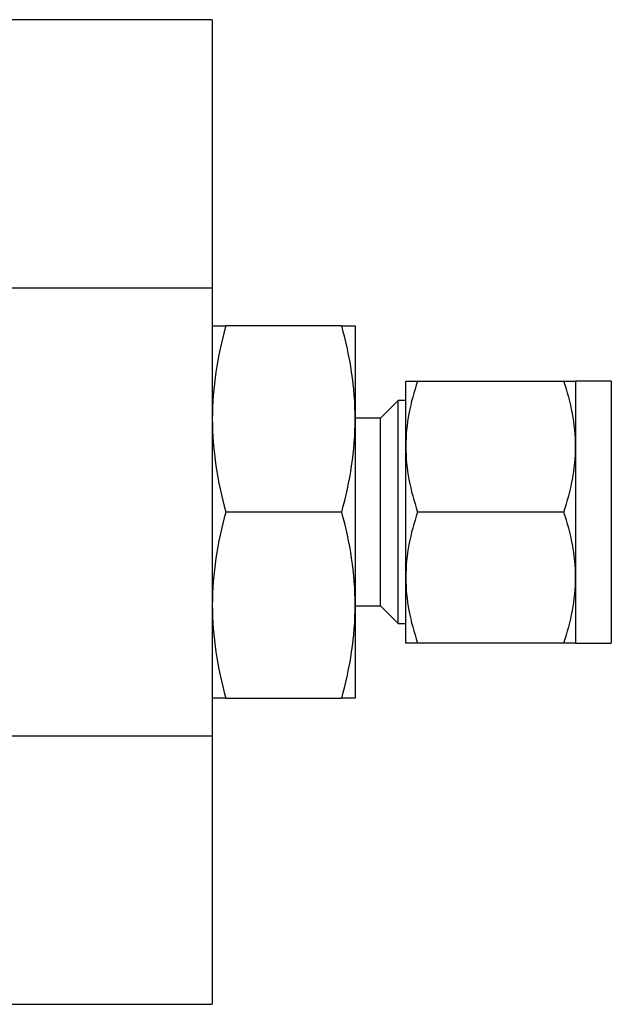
# Model space of a CAD drawing. Header units: inches. Extents: x 1 to 15.3, y 1.1 to 10.4.
# Tile 7 of 12: x 7.2 to 8.2, y 8.7 to 10.4. Entities that reach past the tile are written whole.
import ezdxf

# ---------------------------------------------------------------- set-up
doc = ezdxf.new("R2010")
doc.units = ezdxf.units.IN
doc.header["$MEASUREMENT"] = 0

msp = doc.modelspace()

# ---------------------------------------------------------------- linework, layer by layer
at = {"color": 7, "linetype": 'Continuous', "lineweight": 25}
for p, q in [((7.5047, 10.3951), (7.1602, 10.3951)), ((7.5047, 10.3951), (7.5047, 9.9445)), ((7.1602, 9.9445), (7.5047, 9.9445)), ((7.5047, 9.9445), (7.5047, 9.1921)), ((7.7222, 9.8808), (7.5273, 9.8808)), ((7.7447, 9.8808), (7.7447, 9.7246)), ((7.8297, 9.6783), (7.8297, 9.7883)), ((7.8494, 9.7883), (8.0951, 9.7883)), ((8.1747, 9.7883), (8.1147, 9.7883)), ((8.1147, 9.7883), (8.1147, 9.6783)), ((8.1747, 9.7883), (8.1747, 9.3483)), ((7.817, 9.7558), (7.7872, 9.726)), ((7.8297, 9.7558), (7.817, 9.7558)), ((7.817, 9.4059), (7.817, 9.7558)), ((7.7872, 9.726), (7.7447, 9.726)), ((7.7447, 9.7246), (7.7447, 9.4121)), ((7.7872, 9.4106), (7.7872, 9.726)), ((7.8297, 9.4583), (7.8297, 9.6783)), ((8.1147, 9.6783), (8.1147, 9.4583)), ((7.7222, 9.5683), (7.5273, 9.5683)), ((8.0951, 9.5683), (7.8494, 9.5683)), ((7.8297, 9.3483), (7.8297, 9.4583)), ((8.1147, 9.4583), (8.1147, 9.3483)), ((7.7447, 9.4121), (7.7447, 9.2558)), ((7.7447, 9.4106), (7.7872, 9.4106)), ((7.7872, 9.4106), (7.817, 9.3808)), ((7.817, 9.3808), (7.817, 9.4059)), ((7.817, 9.3808), (7.8297, 9.3808)), ((8.0951, 9.3483), (7.8494, 9.3483)), ((8.1147, 9.3483), (8.1747, 9.3483)), ((7.5273, 9.2558), (7.7222, 9.2558)), ((7.5047, 9.1921), (7.1602, 9.1921)), ((7.5047, 9.1921), (7.5047, 8.7415)), ((7.1602, 8.7415), (7.5047, 8.7415))]:
    msp.add_line(p, q, dxfattribs=at)
for points in [[(7.5273, 9.8808), (7.5203, 9.8551), (7.5147, 9.8293), (7.5068, 9.7772), (7.5047, 9.751), (7.5047, 9.7246)], [(7.5047, 9.8808), (7.5047, 9.8808), (7.5068, 9.8808), (7.5147, 9.8808), (7.5203, 9.8808), (7.5273, 9.8808)], [(7.7447, 9.7246), (7.7447, 9.751), (7.7426, 9.7772), (7.7348, 9.8293), (7.7291, 9.8551), (7.7222, 9.8808)], [(7.7222, 9.8808), (7.7291, 9.8808), (7.7348, 9.8808), (7.7426, 9.8808), (7.7447, 9.8808), (7.7447, 9.8808)], [(7.8494, 9.7883), (7.8434, 9.7703), (7.8384, 9.7522), (7.8316, 9.7156), (7.8297, 9.6971), (7.8297, 9.6783)], [(7.8297, 9.7883), (7.8297, 9.7883), (7.8316, 9.7883), (7.8384, 9.7883), (7.8434, 9.7883), (7.8494, 9.7883)], [(8.1147, 9.6783), (8.1147, 9.6971), (8.1128, 9.7156), (8.106, 9.7522), (8.1011, 9.7703), (8.0951, 9.7883)], [(8.0951, 9.7883), (8.1011, 9.7883), (8.106, 9.7883), (8.1128, 9.7883), (8.1147, 9.7883), (8.1147, 9.7883)], [(7.5047, 9.7246), (7.5047, 9.6981), (7.5068, 9.6719), (7.5147, 9.6198), (7.5203, 9.594), (7.5273, 9.5683)], [(7.7222, 9.5683), (7.7291, 9.594), (7.7348, 9.6198), (7.7426, 9.6719), (7.7447, 9.6981), (7.7447, 9.7246)], [(7.8297, 9.6783), (7.8297, 9.6595), (7.8316, 9.641), (7.8384, 9.6044), (7.8434, 9.5863), (7.8494, 9.5683)], [(8.0951, 9.5683), (8.1011, 9.5863), (8.106, 9.6044), (8.1128, 9.641), (8.1147, 9.6595), (8.1147, 9.6783)], [(7.5273, 9.5683), (7.5203, 9.5426), (7.5147, 9.5168), (7.5068, 9.4647), (7.5047, 9.4385), (7.5047, 9.4121)], [(7.7447, 9.4121), (7.7447, 9.4385), (7.7426, 9.4647), (7.7348, 9.5168), (7.7291, 9.5426), (7.7222, 9.5683)], [(7.8494, 9.5683), (7.8434, 9.5503), (7.8384, 9.5322), (7.8316, 9.4956), (7.8297, 9.4771), (7.8297, 9.4583)], [(8.1147, 9.4583), (8.1147, 9.4771), (8.1128, 9.4956), (8.106, 9.5322), (8.1011, 9.5503), (8.0951, 9.5683)], [(7.8297, 9.4583), (7.8297, 9.4395), (7.8316, 9.421), (7.8384, 9.3844), (7.8434, 9.3663), (7.8494, 9.3483)], [(8.0951, 9.3483), (8.1011, 9.3663), (8.106, 9.3844), (8.1128, 9.421), (8.1147, 9.4395), (8.1147, 9.4583)], [(7.5047, 9.4121), (7.5047, 9.3856), (7.5068, 9.3594), (7.5147, 9.3073), (7.5203, 9.2815), (7.5273, 9.2558)], [(7.7222, 9.2558), (7.7291, 9.2815), (7.7348, 9.3073), (7.7426, 9.3594), (7.7447, 9.3856), (7.7447, 9.4121)], [(7.8494, 9.3483), (7.8434, 9.3483), (7.8384, 9.3483), (7.8316, 9.3483), (7.8297, 9.3483), (7.8297, 9.3483)], [(8.1147, 9.3483), (8.1147, 9.3483), (8.1128, 9.3483), (8.106, 9.3483), (8.1011, 9.3483), (8.0951, 9.3483)], [(7.5273, 9.2558), (7.5203, 9.2558), (7.5147, 9.2558), (7.5068, 9.2558), (7.5047, 9.2558), (7.5047, 9.2558)], [(7.7447, 9.2558), (7.7447, 9.2558), (7.7426, 9.2558), (7.7348, 9.2558), (7.7291, 9.2558), (7.7222, 9.2558)]]:
    msp.add_open_spline(points, degree=3, knots=[0, 0, 0, 0, 0.5, 0.5, 1, 1, 1, 1], dxfattribs=at)

doc.saveas('drawing.dxf')
